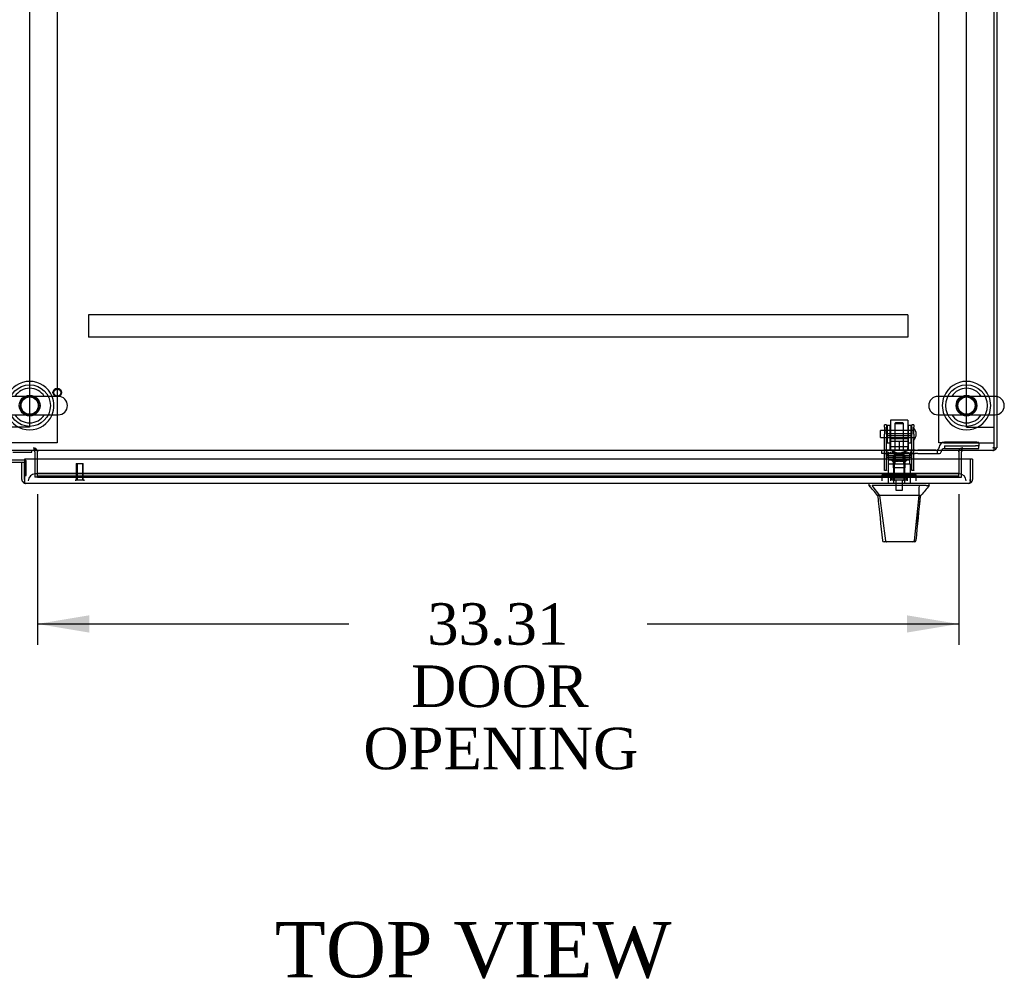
# Model space of a CAD drawing. Header units: inches. Extents: x 1 to 359, y -2 to 239.
# Tile 11 of 18: x 103 to 139, y 170 to 204. Entities that reach past the tile are written whole.
import ezdxf
from ezdxf.enums import TextEntityAlignment as Align
from ezdxf.lldxf.tags import DXFTag

# ---------------------------------------------------------------- set-up
doc = ezdxf.new("R2010")
doc.units = ezdxf.units.IN
doc.header["$MEASUREMENT"] = 0
for name, color, linetype in [('COM53964-5', 7, 'Continuous'), ('COM54746-60', 7, 'Continuous'), ('COM55914', 7, 'Continuous'), ('COM56676-2', 7, 'Continuous'), ('COM70220', 7, 'Continuous'), ('COM70449-6', 7, 'Continuous'), ('COM70838', 7, 'Continuous'), ('COM70839-3', 7, 'Continuous'), ('COM71197-3', 7, 'Continuous'), ('COM71198-6', 7, 'Continuous'), ('COM71199-4', 7, 'Continuous'), ('Default', 7, 'Continuous'), ('HAN13068', 7, 'Continuous'), ('HAN13068_NUT', 7, 'Continuous'), ('HAN13068_SCREW', 7, 'Continuous'), ('HAN_NUT', 7, 'Continuous'), ('NTS18147', 7, 'Continuous'), ('ROL87452', 7, 'Continuous'), ('RVT17786', 7, 'Continuous'), ('RVT19000', 7, 'Continuous'), ('SCS86414', 7, 'Continuous'), ('SPC87322', 7, 'Continuous'), ('STD26122', 7, 'Continuous'), ('STD26258', 7, 'Continuous'), ('WAF25376', 7, 'Continuous'), ('WAF25377', 7, 'Continuous'), ('WAM254785', 7, 'Continuous'), ('WAM30038', 7, 'Continuous')]:
    doc.layers.add(name, color=color, linetype=linetype)
doc.styles.add('SEACAD_Times_New_Roman', font='times.ttf')
tags = doc.linetypes.add('HIDDEN2', pattern=[0.1875, 0.125, -0.0625]).pattern_tags.tags
tags[6:7] = [DXFTag(74, 4), DXFTag(75, 0), DXFTag(340, '0'), DXFTag(46, 0.0), DXFTag(50, 0.0), DXFTag(44, 0.0), DXFTag(45, 0.0)]
tags[4:5] = [DXFTag(74, 4), DXFTag(75, 0), DXFTag(340, '0'), DXFTag(46, 0.0), DXFTag(50, 0.0), DXFTag(44, 0.0), DXFTag(45, 0.0)]
doc.dimstyles.new('HAMMOND_(STH_-_300x200)', dxfattribs={"dimtxt": 1.5, "dimasz": 1.875, "dimexe": 0.75, "dimexo": 0.75, "dimgap": 0.375, "dimtad": 0, "dimtih": 1, "dimtoh": 1, "dimzin": 0, "dimdsep": 46, "dimtxsty": 'SEACAD_Times_New_Roman', "dimblk1": '_SE_FILLED', "dimblk2": '_SE_FILLED', "dimsah": 1, "dimcen": 0.75, "dimadec": 0, "dimazin": 0, "dimtfac": 0.8, "dimtofl": 0, "dimtmove": 0, "dimatfit": 3, "dimfxl": 1, "dimtolj": 1, "dimtzin": 0, "dimarcsym": 0})

# ---------------------------------------------------------------- blocks, each defined once
blk = doc.blocks.new('SE1')
at = {"layer": 'COM53964-5', "color": 7, "linetype": 'HIDDEN2'}
for p, q in [((103.369, 223.879), (103.369, 189.504)), ((137.239, 189.504), (137.239, 223.879)), ((103.231, 189.504), (102.507, 189.504)), ((103.369, 189.504), (103.231, 189.504)), ((137.239, 189.504), (137.377, 189.504)), ((137.377, 189.504), (138.101, 189.504)), ((138.101, 189.504), (138.239, 189.504))]:
    blk.add_line(p, q, dxfattribs=at)
at = {"layer": 'COM54746-60', "color": 7, "linetype": 'Continuous'}
for p, q in [((103.181, 188.309), (102.717, 188.309)), ((102.759, 188.6), (103.453, 188.6)), ((103.453, 188.6), (103.453, 188.662)), ((102.717, 188.247), (103.181, 188.247)), ((103.181, 188.247), (103.181, 188.245)), ((103.181, 187.759), (103.181, 187.759))]:
    blk.add_line(p, q, dxfattribs=at)
at = {"layer": 'COM54746-60', "color": 7, "linetype": 'HIDDEN2'}
for p, q in [((103.218, 188.309), (103.181, 188.309)), ((103.243, 187.759), (103.243, 188.284)), ((103.181, 187.759), (103.243, 187.759))]:
    blk.add_line(p, q, dxfattribs=at)
blk.add_arc((103.218, 188.284), 0.025, 0, 90, dxfattribs=at)
at = {"layer": 'COM55914', "color": 7, "linetype": 'HIDDEN2'}
for p, q in [((135.116, 193.57), (105.491, 193.57)), ((105.491, 193.57), (105.491, 193.527)), ((105.491, 193.527), (105.491, 192.8)), ((135.116, 193.57), (135.116, 193.527)), ((135.116, 193.527), (135.116, 192.8)), ((105.491, 192.8), (105.491, 192.757)), ((135.116, 192.757), (105.491, 192.757)), ((135.116, 192.8), (135.116, 192.757))]:
    blk.add_line(p, q, dxfattribs=at)
at = {"layer": 'COM56676-2', "color": 7, "linetype": 'HIDDEN2'}
for p, q in [((104.369, 224.442), (104.369, 188.942)), ((136.239, 188.942), (136.239, 224.442)), ((104.184, 188.942), (102.554, 188.942)), ((104.369, 188.942), (104.184, 188.942)), ((136.424, 188.942), (136.239, 188.942)), ((136.424, 188.942), (138.054, 188.942)), ((138.054, 188.942), (138.239, 188.942))]:
    blk.add_line(p, q, dxfattribs=at)
at = {"layer": 'COM70220', "color": 7, "linetype": 'HIDDEN2'}
for p, q in [((103.821, 187.82), (103.571, 187.82)), ((136.726, 187.82), (103.821, 187.82)), ((136.976, 187.82), (136.726, 187.82))]:
    blk.add_line(p, q, dxfattribs=at)
for centre, start, end in [((103.571, 187.57), 90, 180), ((136.976, 187.57), 0, 90)]:
    blk.add_arc(centre, 0.25, start, end, dxfattribs=at)
at = {"layer": 'COM70449-6', "color": 7, "linetype": 'Continuous'}
for p, q in [((138.239, 190.617), (138.239, 222.766)), ((138.239, 188.805), (138.239, 189.954)), ((138.239, 188.662), (138.239, 188.805)), ((138.239, 188.662), (102.369, 188.662)), ((103.649, 188.662), (103.649, 188.614)), ((103.649, 188.35), (103.649, 188.614)), ((136.959, 188.614), (136.959, 188.662)), ((136.959, 188.614), (136.959, 188.35))]:
    blk.add_line(p, q, dxfattribs=at)
at = {"layer": 'COM70449-6', "color": 7, "linetype": 'HIDDEN2'}
for p, q in [((138.239, 189.954), (138.239, 190.617)), ((103.649, 187.837), (103.649, 188.35)), ((136.959, 188.35), (136.959, 187.837)), ((103.649, 187.83), (103.649, 187.837)), ((103.649, 187.737), (103.649, 187.83)), ((136.959, 187.83), (103.649, 187.83)), ((136.959, 187.737), (103.649, 187.737)), ((103.649, 187.737), (103.649, 187.696)), ((103.649, 187.694), (103.649, 187.696)), ((103.649, 187.694), (136.959, 187.694)), ((136.959, 187.837), (136.959, 187.83)), ((136.959, 187.737), (136.959, 187.83)), ((136.959, 187.696), (136.959, 187.737)), ((136.959, 187.696), (136.959, 187.694))]:
    blk.add_line(p, q, dxfattribs=at)
for centre in [(103.369, 190.286), (137.239, 190.286)]:
    blk.add_circle(centre, 0.375, dxfattribs=at)
at = {"layer": 'COM70838', "color": 7, "linetype": 'HIDDEN2'}
for p, q in [((134.179, 188.552), (134.179, 188.677)), ((134.179, 188.677), (134.304, 188.677)), ((134.786, 188.677), (134.304, 188.677)), ((135.387, 188.677), (134.822, 188.677)), ((135.387, 188.677), (135.475, 188.677)), ((136.134, 188.677), (135.475, 188.677)), ((136.189, 188.552), (136.189, 188.69)), ((136.251, 188.771), (136.251, 188.794)), ((137.564, 188.964), (136.444, 188.964)), ((136.444, 188.837), (137.564, 188.837)), ((136.444, 188.837), (136.444, 188.735)), ((136.444, 188.737), (137.689, 188.737)), ((137.689, 188.945), (137.689, 188.819)), ((137.689, 188.737), (137.689, 188.819)), ((134.304, 188.552), (134.179, 188.552)), ((134.304, 188.552), (135.387, 188.552)), ((135.475, 188.552), (135.387, 188.552)), ((135.475, 188.552), (136.189, 188.552)), ((136.189, 188.552), (136.259, 188.552)), ((136.319, 188.612), (136.319, 188.61))]:
    blk.add_line(p, q, dxfattribs=at)
for centre, radius, start, end in [((136.134, 188.794), 0.117, 270, 298.0398), ((136.134, 188.794), 0.117, 298.0398, 0), ((136.444, 188.771), 0.193, 90, 180), ((136.444, 188.61), 0.125, 90, 180), ((136.259, 188.612), 0.06, 270, 0)]:
    blk.add_arc(centre, radius, start, end, dxfattribs=at)
for centre, major_axis, start_param, end_param in [((137.564, 188.945), (-0.125, 0), 3.141593, 4.712389), ((137.564, 188.819), (0.125, 0), 0, 1.570796)]:
    blk.add_ellipse(centre, major_axis=major_axis, ratio=0.145455, start_param=start_param, end_param=end_param, dxfattribs=at)
at = {"layer": 'COM70839-3', "color": 7, "linetype": 'HIDDEN2'}
for p, q in [((134.273, 189.508), (134.273, 189.585)), ((134.343, 189.585), (134.273, 189.585)), ((134.273, 189.508), (134.273, 189.249)), ((134.343, 189.585), (134.343, 189.508)), ((134.343, 189.249), (134.343, 189.508)), ((135.265, 189.508), (135.265, 189.585)), ((135.335, 189.585), (135.265, 189.585)), ((135.265, 189.508), (135.265, 189.249)), ((135.335, 189.585), (135.335, 189.508)), ((135.335, 189.249), (135.335, 189.508)), ((134.273, 189.085), (134.273, 189.249)), ((134.273, 187.955), (134.273, 189.085)), ((135.265, 189.265), (134.343, 189.265)), ((134.343, 189.249), (134.343, 189.085)), ((134.343, 189.201), (135.265, 189.201)), ((134.343, 187.955), (134.343, 189.085)), ((135.265, 189.085), (135.265, 189.249)), ((135.265, 187.955), (135.265, 189.085)), ((135.335, 189.249), (135.335, 189.085)), ((135.335, 187.955), (135.335, 189.085)), ((135.265, 188.406), (134.343, 188.406)), ((134.273, 187.945), (134.273, 187.955)), ((134.343, 187.955), (134.343, 187.945)), ((135.265, 187.945), (135.265, 187.955)), ((135.335, 187.955), (135.335, 187.945)), ((134.343, 187.945), (134.273, 187.945)), ((135.335, 187.945), (135.265, 187.945))]:
    blk.add_line(p, q, dxfattribs=at)
at = {"layer": 'COM71197-3', "color": 7, "linetype": 'Continuous'}
for p, q in [((138.334, 222.772), (138.334, 190.611)), ((138.334, 189.96), (138.334, 188.757)), ((138.239, 188.757), (138.334, 188.757)), ((103.554, 188.614), (103.554, 188.35)), ((137.054, 188.35), (137.054, 188.614))]:
    blk.add_line(p, q, dxfattribs=at)
at = {"layer": 'COM71197-3', "color": 7, "linetype": 'HIDDEN2'}
for p, q in [((138.334, 190.611), (138.334, 189.96)), ((103.554, 188.35), (103.554, 187.695)), ((137.054, 187.695), (137.054, 188.35)), ((103.649, 187.695), (103.554, 187.695)), ((136.959, 187.695), (137.054, 187.695))]:
    blk.add_line(p, q, dxfattribs=at)
for centre, radius, start, end in [((103.506, 188.614), 0.143, 19.6129, 90), ((137.102, 188.614), 0.143, 90, 160.3871), ((138.191, 188.805), 0.048, 270, 0), ((138.191, 188.805), 0.143, 270, 289.6129)]:
    blk.add_arc(centre, radius, start, end, dxfattribs=at)
at = {"layer": 'COM71197-3', "color": 7, "linetype": 'Continuous'}
for centre, radius, start, end in [((138.191, 188.805), 0.143, 289.6129, 340.3871), ((103.506, 188.614), 0.048, 0, 90), ((103.506, 188.614), 0.143, 0, 19.6129), ((137.102, 188.614), 0.143, 160.3871, 180), ((137.102, 188.614), 0.048, 90, 180)]:
    blk.add_arc(centre, radius, start, end, dxfattribs=at)
at = {"layer": 'COM71198-6', "color": 7, "linetype": 'HIDDEN2'}
for p, q in [((103.524, 188.757), (103.524, 188.662)), ((103.554, 188.614), (103.554, 188.757)), ((137.054, 188.757), (137.054, 188.614)), ((137.084, 188.662), (137.084, 188.757)), ((103.649, 187.695), (136.959, 187.695))]:
    blk.add_line(p, q, dxfattribs=at)
at = {"layer": 'COM71199-4', "color": 7, "linetype": 'Continuous'}
for p, q in [((137.366, 188.35), (103.181, 188.35)), ((103.181, 188.35), (103.181, 187.618)), ((137.366, 188.35), (137.366, 187.618)), ((137.461, 188.35), (137.366, 188.35)), ((137.366, 188.35), (137.366, 187.618)), ((137.461, 188.35), (137.461, 187.618)), ((103.086, 188.245), (103.181, 188.245)), ((103.086, 187.618), (103.086, 188.245)), ((103.181, 187.618), (103.181, 188.245)), ((103.181, 187.618), (103.181, 187.618)), ((103.181, 187.618), (103.181, 187.504)), ((103.181, 187.618), (103.181, 187.555)), ((137.366, 187.618), (137.366, 187.618)), ((137.366, 187.618), (137.366, 187.504)), ((137.366, 187.555), (137.366, 187.618)), ((103.181, 187.555), (103.142, 187.504)), ((103.228, 187.475), (103.229, 187.475)), ((137.318, 187.475), (103.229, 187.475)), ((103.229, 187.475), (103.229, 187.475)), ((103.229, 187.475), (103.229, 187.475)), ((137.318, 187.475), (137.318, 187.475)), ((137.318, 187.475), (137.318, 187.475)), ((137.366, 187.555), (137.405, 187.504))]:
    blk.add_line(p, q, dxfattribs=at)
for centre, start, end in [((103.229, 187.618), 180, 232.4964), ((137.318, 187.618), 307.5036, 0), ((103.229, 187.618), 232.4964, 269.8439), ((103.229, 187.618), 269.9238, 270), ((137.318, 187.618), 270.1561, 307.5036), ((137.318, 187.618), 270, 270.0762)]:
    blk.add_arc(centre, 0.143, start, end, dxfattribs=at)
for points in [[(103.181, 187.504), (103.189, 187.495), (103.197, 187.487), (103.209, 187.48), (103.213, 187.478), (103.221, 187.475), (103.225, 187.475), (103.229, 187.475)], [(137.366, 187.504), (137.358, 187.495), (137.35, 187.487), (137.338, 187.48), (137.334, 187.478), (137.326, 187.475), (137.322, 187.475), (137.318, 187.475)]]:
    blk.add_open_spline(points, degree=3, knots=[0, 0, 0, 0, 0.5, 0.5, 0.75, 0.75, 1, 1, 1, 1], dxfattribs=at)
at = {"layer": 'HAN13068', "color": 7, "linetype": 'HIDDEN2'}
for p, q in [((134.674, 189.667), (134.644, 189.637)), ((134.644, 189.637), (134.964, 189.637)), ((134.644, 189.637), (134.644, 188.677)), ((134.934, 189.667), (134.674, 189.667)), ((134.964, 189.637), (134.934, 189.667)), ((134.964, 188.677), (134.964, 189.637)), ((134.408, 188.177), (134.604, 188.177)), ((134.408, 188.177), (134.408, 187.475)), ((134.604, 188.177), (135.003, 188.177)), ((134.604, 188.177), (134.604, 187.475)), ((134.644, 188.302), (134.644, 188.177)), ((134.644, 188.302), (134.804, 188.302)), ((134.804, 188.302), (134.964, 188.302)), ((134.964, 188.302), (134.964, 188.177)), ((135.003, 188.177), (135.199, 188.177)), ((135.003, 188.177), (135.003, 187.475)), ((135.199, 188.177), (135.199, 187.475))]:
    blk.add_line(p, q, dxfattribs=at)
at = {"layer": 'HAN13068', "color": 7, "linetype": 'Continuous'}
for p, q in [((133.714, 187.475), (133.714, 187.392)), ((133.714, 187.395), (133.771, 187.395)), ((133.813, 187.395), (134.097, 187.04)), ((133.905, 187.395), (133.827, 187.395)), ((135.522, 187.395), (133.905, 187.395)), ((135.703, 187.395), (135.522, 187.395)), ((135.78, 187.395), (135.703, 187.395)), ((135.78, 187.395), (135.894, 187.395)), ((135.894, 187.392), (135.894, 187.475)), ((134.014, 187.04), (134.029, 187.04)), ((134.097, 187.04), (134.029, 187.04)), ((134.142, 187.04), (134.097, 187.04)), ((134.097, 187.04), (134.312, 185.402)), ((134.234, 187.04), (134.142, 187.04)), ((135.511, 187.04), (134.234, 187.04)), ((135.511, 187.04), (135.347, 185.404)), ((135.541, 187.04), (135.511, 187.04)), ((135.556, 187.04), (135.541, 187.04)), ((135.566, 187.04), (135.556, 187.04)), ((135.566, 187.04), (135.594, 187.04)), ((134.198, 185.415), (134.198, 185.413)), ((134.358, 185.36), (134.258, 185.36)), ((135.295, 185.36), (134.358, 185.36)), ((135.349, 185.36), (135.295, 185.36)), ((135.409, 185.414), (135.409, 185.416))]:
    blk.add_line(p, q, dxfattribs=at)
for centre, radius, start, end in [((129.922, 183.762), 5.251, 38.6173, 43.7666), ((148.01, 176.85), 16.062, 138.9673, 140.6254), ((73.549, 193.084), 62.32, 353.47841, 354.43409), ((134.258, 185.42), 0.06, 185.9929, 270.0075), ((135.293, 185.415), 0.0554, 272.131, 348.8293), ((135.349, 185.42), 0.06, 269.9911, 354.4242)]:
    blk.add_arc(centre, radius, start, end, dxfattribs=at)
for points in [[(135.522, 187.395), (135.519, 187.276), (135.515, 187.158), (135.511, 187.04)], [(134.029, 187.04), (134.085, 186.498), (134.142, 185.956), (134.198, 185.415)], [(135.566, 187.04), (135.514, 186.498), (135.462, 185.957), (135.409, 185.416)]]:
    blk.add_open_spline(points, degree=3, dxfattribs=at)
blk.add_open_spline([(134.312, 185.402), (134.315, 185.39), (134.321, 185.379), (134.338, 185.364), (134.348, 185.36), (134.358, 185.36)], degree=3, knots=[0, 0, 0, 0, 0.5, 0.5, 1, 1, 1, 1], dxfattribs=at)
at = {"layer": 'HAN13068_NUT', "color": 7, "linetype": 'HIDDEN2'}
for p, q in [((134.471, 189.052), (134.471, 189.002)), ((135.106, 189.082), (134.501, 189.082)), ((135.136, 189.002), (135.136, 189.052)), ((134.471, 189.002), (134.638, 189.002)), ((134.471, 189.002), (134.471, 188.677)), ((134.638, 189.002), (134.804, 189.002)), ((134.804, 189.002), (134.97, 189.002)), ((134.804, 189.002), (134.804, 188.677)), ((134.97, 189.002), (135.136, 189.002)), ((135.136, 189.002), (135.136, 188.677))]:
    blk.add_line(p, q, dxfattribs=at)
for centre, start, end in [((134.501, 189.052), 90, 180), ((135.106, 189.052), 0, 90)]:
    blk.add_arc(centre, 0.03, start, end, dxfattribs=at)
at = {"layer": 'HAN13068_SCREW', "color": 7, "linetype": 'HIDDEN2'}
for p, q in [((134.541, 187.67), (135.066, 187.67)), ((134.541, 187.67), (134.541, 187.6)), ((134.541, 187.6), (135.066, 187.6)), ((134.693, 187.807), (134.582, 187.807)), ((134.582, 187.807), (134.582, 187.67)), ((134.688, 187.6), (134.688, 187.225)), ((134.915, 187.807), (134.693, 187.807)), ((134.693, 187.807), (134.693, 187.67)), ((135.026, 187.807), (134.915, 187.807)), ((134.915, 187.807), (134.915, 187.67)), ((134.92, 187.225), (134.92, 187.6)), ((135.026, 187.807), (135.026, 187.67)), ((135.066, 187.6), (135.066, 187.67)), ((134.688, 187.225), (134.92, 187.225))]:
    blk.add_line(p, q, dxfattribs=at)
at = {"layer": 'HAN_NUT', "color": 7, "linetype": 'HIDDEN2'}
for p, q in [((134.498, 187.785), (134.192, 187.785)), ((134.192, 187.57), (134.192, 187.785)), ((135.11, 187.785), (134.498, 187.785)), ((134.498, 187.57), (134.498, 187.785)), ((135.416, 187.785), (135.11, 187.785)), ((135.11, 187.57), (135.11, 187.785)), ((135.416, 187.57), (135.416, 187.785))]:
    blk.add_line(p, q, dxfattribs=at)
at = {"layer": 'NTS18147', "color": 7, "linetype": 'HIDDEN2'}
for p, q in [((134.341, 188.603), (134.341, 188.603)), ((134.404, 188.603), (134.341, 188.603)), ((134.341, 188.603), (134.341, 188.541)), ((134.404, 188.603), (134.341, 188.603)), ((134.409, 188.541), (134.341, 188.541)), ((134.409, 188.541), (134.341, 188.541)), ((134.341, 188.541), (134.341, 188.478)), ((134.341, 188.478), (134.409, 188.478)), ((134.341, 188.478), (134.409, 188.478)), ((134.404, 188.603), (134.404, 188.603)), ((134.404, 188.603), (134.404, 188.541)), ((134.409, 188.541), (134.409, 188.541)), ((134.409, 188.478), (134.409, 188.541)), ((134.409, 188.478), (134.736, 188.478)), ((134.409, 188.478), (134.736, 188.478)), ((134.604, 188.603), (134.572, 188.603)), ((134.604, 188.603), (134.572, 188.603)), ((134.584, 188.478), (134.584, 188.478)), ((134.584, 188.478), (134.584, 188.04)), ((134.872, 188.541), (134.736, 188.541)), ((134.736, 188.541), (134.736, 188.541)), ((134.872, 188.541), (134.736, 188.541)), ((134.736, 188.541), (134.736, 188.478)), ((134.736, 188.478), (134.872, 188.478)), ((134.736, 188.478), (134.872, 188.478)), ((134.872, 188.541), (134.872, 188.541)), ((134.872, 188.478), (134.872, 188.541)), ((134.872, 188.478), (135.199, 188.478)), ((134.872, 188.478), (135.199, 188.478)), ((135.035, 188.603), (135.004, 188.603)), ((135.035, 188.603), (135.004, 188.603)), ((135.024, 188.478), (135.024, 188.478)), ((135.024, 188.04), (135.024, 188.478)), ((135.267, 188.541), (135.199, 188.541)), ((135.199, 188.541), (135.199, 188.541)), ((135.267, 188.541), (135.199, 188.541)), ((135.199, 188.541), (135.199, 188.478)), ((135.199, 188.478), (135.267, 188.478)), ((135.199, 188.478), (135.267, 188.478)), ((135.204, 188.603), (135.204, 188.603)), ((135.267, 188.603), (135.204, 188.603)), ((135.204, 188.603), (135.204, 188.541)), ((135.267, 188.603), (135.204, 188.603)), ((135.267, 188.603), (135.267, 188.603)), ((135.267, 188.603), (135.267, 188.541)), ((135.267, 188.478), (135.267, 188.541)), ((135.024, 188.04), (134.584, 188.04)), ((135.024, 188.04), (134.584, 188.04))]:
    blk.add_line(p, q, dxfattribs=at)
for centre, start_param, end_param in [((134.572, 188.284), 2.506883, 3.776302), ((134.572, 188.284), 2.506883, 3.141593), ((134.604, 188.284), 2.506883, 3.141593), ((135.004, 188.284), 3.141593, 3.776302), ((135.035, 188.284), 2.506883, 3.776302), ((135.035, 188.284), 2.506883, 3.776302)]:
    blk.add_ellipse(centre, major_axis=(0, -0.318), ratio=0.866025, start_param=start_param, end_param=end_param, dxfattribs=at)
at = {"layer": 'ROL87452', "color": 7, "linetype": 'HIDDEN2'}
for p, q in [((134.491, 189.757), (134.491, 188.757)), ((135.116, 189.757), (134.491, 189.757)), ((135.116, 189.757), (135.116, 188.757))]:
    blk.add_line(p, q, dxfattribs=at)
at = {"layer": 'RVT17786', "color": 7, "linetype": 'HIDDEN2'}
for p, q in [((134.125, 189.132), (134.125, 189.382)), ((135.335, 189.382), (134.125, 189.382)), ((134.125, 189.132), (135.335, 189.132))]:
    blk.add_line(p, q, dxfattribs=at)
blk.add_arc((135.102, 189.257), 0.318, 317.1291, 42.8709, dxfattribs=at)
at = {"layer": 'RVT19000', "color": 7, "linetype": 'HIDDEN2'}
for p, q in [((135.116, 188.79), (134.491, 188.79)), ((134.491, 188.757), (134.491, 188.677)), ((134.609, 188.677), (134.609, 188.552)), ((134.822, 188.677), (134.786, 188.677)), ((134.999, 188.552), (134.999, 188.677)), ((135.116, 188.677), (135.116, 188.757)), ((134.663, 188.552), (134.663, 188.34)), ((134.944, 188.34), (134.663, 188.34)), ((134.944, 188.34), (134.944, 188.552))]:
    blk.add_line(p, q, dxfattribs=at)
at = {"layer": 'SCS86414', "color": 7, "linetype": 'Continuous'}
for p, q in [((104.405, 190.617), (102.333, 190.617)), ((138.275, 190.617), (136.203, 190.617)), ((102.333, 189.954), (104.405, 189.954)), ((136.203, 189.954), (138.275, 189.954))]:
    blk.add_line(p, q, dxfattribs=at)
for centre, radius, start, end in [((103.369, 190.286), 0.625, 32.0055, 147.9945), ((137.239, 190.286), 0.625, 32.0055, 147.9945), ((104.405, 190.286), 0.331, 270, 90), ((136.203, 190.286), 0.331, 90, 270), ((138.275, 190.286), 0.331, 270, 90), ((103.369, 190.286), 0.625, 212.0055, 327.9945), ((137.239, 190.286), 0.625, 212.0055, 327.9945)]:
    blk.add_arc(centre, radius, start, end, dxfattribs=at)
for points in [[(103.178, 189.95), (103.167, 189.951), (103.157, 189.952), (103.146, 189.954)], [(137.048, 189.95), (137.034, 189.951), (137.019, 189.953), (137.005, 189.956)]]:
    blk.add_open_spline(points, degree=3, dxfattribs=at)
at = {"layer": 'SPC87322', "color": 7, "linetype": 'HIDDEN2'}
for p, q in [((134.566, 188.677), (134.566, 188.552)), ((134.576, 188.677), (134.576, 188.552)), ((135.031, 188.677), (135.031, 188.552)), ((135.041, 188.677), (135.041, 188.552)), ((134.411, 188.552), (134.411, 188.177)), ((135.196, 188.177), (135.196, 188.552))]:
    blk.add_line(p, q, dxfattribs=at)
at = {"layer": 'STD26122', "color": 7, "linetype": 'HIDDEN2'}
for p, q in [((134.654, 188.57), (134.619, 188.535)), ((134.619, 188.535), (134.989, 188.535)), ((134.619, 188.535), (134.619, 187.57)), ((134.954, 188.57), (134.654, 188.57)), ((134.989, 188.535), (134.954, 188.57)), ((134.989, 187.57), (134.989, 188.535))]:
    blk.add_line(p, q, dxfattribs=at)
at = {"layer": 'STD26258', "color": 7, "linetype": 'HIDDEN2'}
for p, q in [((105.056, 188.195), (105.306, 188.195)), ((105.056, 188.195), (105.056, 187.601)), ((105.087, 188.195), (105.087, 187.601)), ((105.275, 188.195), (105.275, 187.601)), ((105.306, 187.601), (105.306, 188.195)), ((105.025, 187.601), (105.337, 187.601)), ((105.025, 187.601), (105.025, 187.57)), ((105.337, 187.57), (105.337, 187.601))]:
    blk.add_line(p, q, dxfattribs=at)
for radius in [0.156, 0.125]:
    blk.add_circle((104.369, 190.757), radius, dxfattribs=at)
at = {"layer": 'WAF25376', "color": 7, "linetype": 'HIDDEN2'}
for p, q in [((134.367, 189.572), (134.367, 188.942)), ((134.467, 189.572), (134.367, 189.572)), ((134.467, 189.572), (134.467, 188.942)), ((135.141, 188.942), (135.141, 189.572)), ((135.241, 189.572), (135.141, 189.572)), ((135.241, 188.942), (135.241, 189.572)), ((134.367, 188.942), (134.467, 188.942)), ((135.141, 188.942), (135.241, 188.942))]:
    blk.add_line(p, q, dxfattribs=at)
at = {"layer": 'WAF25377', "color": 7, "linetype": 'Continuous'}
for centre, start, end in [((103.369, 190.286), 22.2452, 157.7548), ((137.239, 190.286), 22.2452, 157.7548), ((103.369, 190.286), 202.2452, 337.7548), ((137.239, 190.286), 202.2452, 337.7548)]:
    blk.add_arc(centre, 0.875, start, end, dxfattribs=at)
at = {"layer": 'WAF25377', "color": 7, "linetype": 'HIDDEN2'}
for centre, radius, start, end in [((103.369, 190.286), 0.34, 94.3049, 0), ((103.369, 190.286), 0.34, 0, 92.3941), ((103.369, 190.286), 0.875, 0, 22.2452), ((137.239, 190.286), 0.875, 157.7548, 202.2452), ((137.239, 190.286), 0.34, 94.3049, 0), ((137.239, 190.286), 0.34, 0, 92.3941), ((137.239, 190.286), 0.875, 0, 22.2452), ((103.369, 190.286), 0.875, 337.7548, 0), ((137.239, 190.286), 0.875, 337.7548, 0)]:
    blk.add_arc(centre, radius, start, end, dxfattribs=at)
at = {"layer": 'WAM254785', "color": 7, "linetype": 'HIDDEN2'}
for centre, radius in [((103.369, 190.286), 0.75), ((137.239, 190.286), 0.75), ((103.369, 190.286), 0.312), ((137.239, 190.286), 0.312)]:
    blk.add_circle(centre, radius, dxfattribs=at)
at = {"layer": 'WAM30038', "color": 7, "linetype": 'HIDDEN2'}
for p, q in [((134.429, 188.353), (135.179, 188.353)), ((134.429, 188.353), (134.429, 188.353)), ((134.429, 188.353), (135.179, 188.353)), ((134.429, 188.353), (134.429, 188.329)), ((134.429, 188.329), (135.179, 188.329)), ((134.429, 188.329), (135.179, 188.329)), ((134.602, 188.31), (134.63, 188.265)), ((134.602, 188.309), (134.63, 188.265)), ((134.643, 188.281), (134.618, 188.319)), ((134.655, 188.265), (134.627, 188.31)), ((134.655, 188.265), (134.627, 188.309)), ((134.786, 188.309), (134.786, 188.265)), ((134.821, 188.265), (134.821, 188.309)), ((134.981, 188.31), (134.953, 188.265)), ((134.981, 188.309), (134.953, 188.265)), ((134.989, 188.319), (134.965, 188.281)), ((134.978, 188.265), (135.006, 188.31)), ((134.978, 188.265), (135.006, 188.309)), ((135.179, 188.353), (135.179, 188.353)), ((135.179, 188.329), (135.179, 188.353)), ((134.63, 188.265), (134.576, 188.265)), ((134.63, 188.265), (134.576, 188.265)), ((134.63, 188.265), (134.643, 188.281)), ((134.63, 188.265), (134.643, 188.281)), ((134.786, 188.265), (134.655, 188.265)), ((134.786, 188.265), (134.655, 188.265)), ((134.953, 188.265), (134.821, 188.265)), ((134.953, 188.265), (134.821, 188.265)), ((134.965, 188.281), (134.978, 188.265)), ((134.965, 188.281), (134.978, 188.265)), ((135.032, 188.265), (134.978, 188.265)), ((135.032, 188.265), (134.978, 188.265))]:
    blk.add_line(p, q, dxfattribs=at)
for centre, radius, start, end in [((133.901, 187.744), 0.85, 41.7058, 43.4493), ((134.804, 188.31), 0.0181, 91.7718, 183.073), ((134.803, 188.31), 0.0182, 357.1609, 87.9942), ((135.71, 187.741), 0.854, 136.5547, 138.2901)]:
    blk.add_arc(centre, radius, start, end, dxfattribs=at)
for points, knots in [([(134.576, 188.265), (134.564, 188.277), (134.553, 188.29), (134.541, 188.303), (134.539, 188.305), (134.537, 188.307), (134.536, 188.309)], [0, 0, 0, 0, 0.858552, 0.858552, 0.858552, 1, 1, 1, 1]), ([(134.597, 188.323), (134.597, 188.323), (134.597, 188.322), (134.597, 188.318), (134.599, 188.314), (134.602, 188.309)], [0.4389304, 0.4389304, 0.4389304, 0.4389304, 0.5, 0.5, 1, 1, 1, 1]), ([(134.627, 188.309), (134.625, 188.312), (134.624, 188.314), (134.62, 188.318), (134.618, 188.32), (134.614, 188.324), (134.611, 188.325), (134.606, 188.328), (134.604, 188.329), (134.602, 188.329)], [0, 0, 0, 0, 0.25, 0.25, 0.5, 0.5, 0.75, 0.75, 1, 1, 1, 1]), ([(135.006, 188.329), (135.004, 188.329), (135.001, 188.328), (134.996, 188.325), (134.994, 188.324), (134.987, 188.318), (134.984, 188.314), (134.981, 188.309)], [0, 0, 0, 0, 0.25, 0.25, 0.5, 0.5, 1, 1, 1, 1]), ([(135.006, 188.309), (135.007, 188.312), (135.008, 188.314), (135.01, 188.318), (135.011, 188.32), (135.011, 188.322), (135.011, 188.323), (135.011, 188.323)], [0, 0, 0, 0, 0.25, 0.25, 0.5, 0.5, 0.5626015, 0.5626015, 0.5626015, 0.5626015]), ([(135.072, 188.309), (135.07, 188.307), (135.068, 188.305), (135.066, 188.303), (135.055, 188.29), (135.044, 188.277), (135.032, 188.265)], [0, 0, 0, 0, 0.141448, 0.141448, 0.141448, 1, 1, 1, 1])]:
    blk.add_open_spline(points, degree=3, knots=knots, dxfattribs=at)
blk = doc.blocks.new('DMBLK4425')
at = {"layer": 'Default', "linetype": 'Continuous'}
for points in [[(105.524, 182.083), (105.524, 182.708), (103.649, 182.395)], [(135.084, 182.083), (136.959, 182.395), (135.084, 182.708)]]:
    blk.add_hatch(color=7, dxfattribs=at).paths.add_polyline_path(points)
at = {"layer": 'Default', "color": 7, "linetype": 'Continuous'}
for p, q in [((103.649, 187.087), (103.649, 181.645)), ((136.959, 187.087), (136.959, 181.645)), ((103.649, 182.395), (114.909, 182.395)), ((125.699, 182.395), (136.959, 182.395))]:
    blk.add_line(p, q, dxfattribs=at)
at = {"layer": 'Default', "color": 7, "linetype": 'Continuous', "style": 'SEACAD_Times_New_Roman'}
for s, p in [('33.31', (117.745, 183.145)), ('DOOR', (117.158, 180.895)), ('OPENING', (115.434, 178.645))]:
    blk.add_text(s, height=1.5, dxfattribs=at).set_placement(p, align=Align.TOP_LEFT)
blk = doc.blocks.new('_SE_FILLED')
at = {"color": 0}
blk.add_line((0, 0), (-1, 0), dxfattribs=at)
blk.add_solid([(0, 0), (-1, -0.1665), (-1, 0.1665), (0, 0)], dxfattribs=at)

msp = doc.modelspace()

# ---------------------------------------------------------------- block references
at = {"layer": 'Default'}
msp.add_blockref('SE1', (0, 0), dxfattribs=at)

# ---------------------------------------------------------------- texts
at = {"layer": 'Default', "color": 7, "linetype": 'Continuous', "style": 'SEACAD_Times_New_Roman'}
msp.add_text('TOP VIEW', height=2, dxfattribs=at).set_placement((112.228, 171.625), align=Align.TOP_LEFT)

# ---------------------------------------------------------------- dimensions: what is measured, and where the dimension line sits
at = {"layer": 'Default', "color": 7, "linetype": 'Continuous'}
dim = msp.add_linear_dim(base=(103.649, 182.395), p1=(103.649, 187.837), p2=(136.959, 187.837), angle=0, text='\\A1;<>\\PDOOR\\XOPENING', dimstyle='HAMMOND_(STH_-_300x200)', dxfattribs=at)
dim.commit()
dim.dimension.update_dxf_attribs({"geometry": 'DMBLK4425', "text_midpoint": (120.304, 182.395), "dimtype": 161})

doc.saveas('drawing.dxf')
